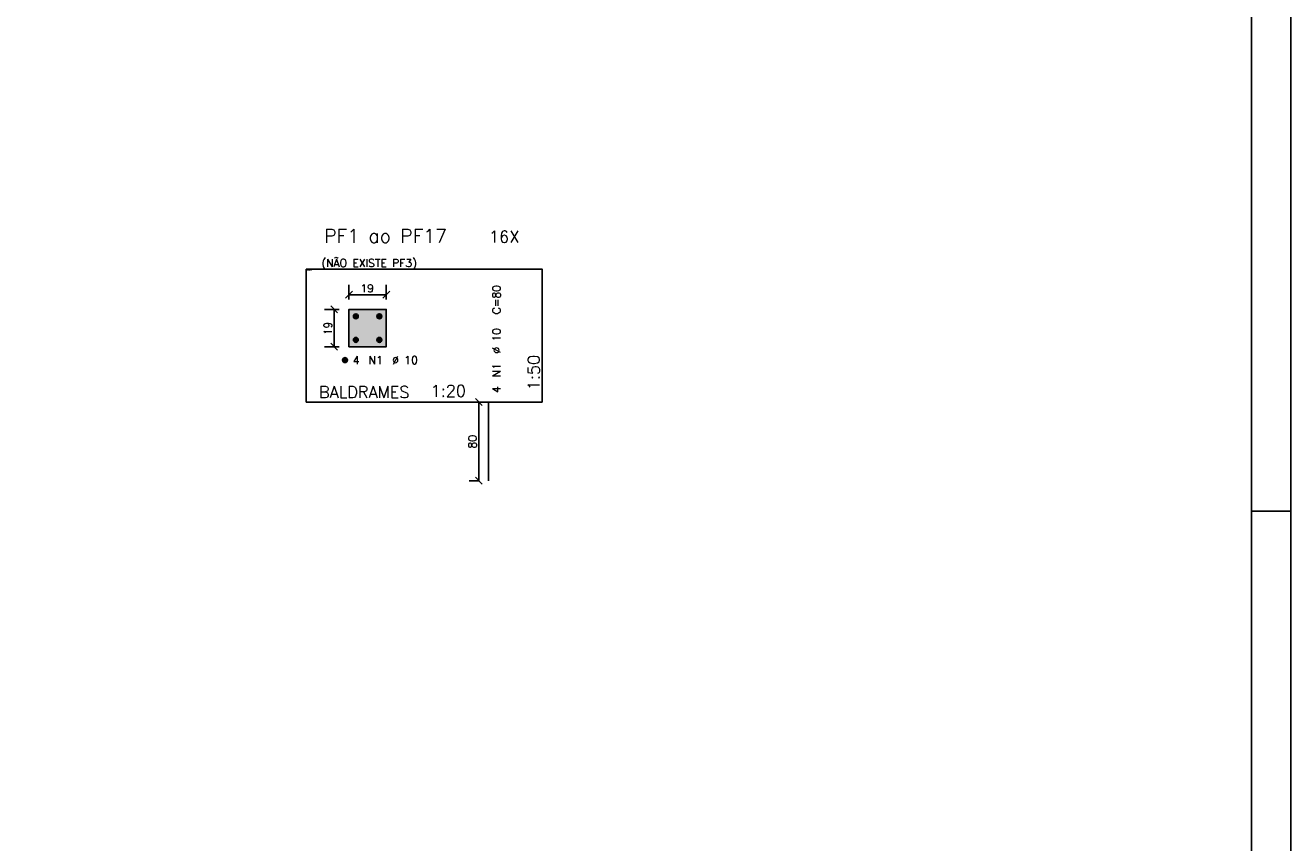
# Model space of a CAD drawing. Extents: x 0 to 116, y 0 to 84.
# Tile 17 of 22: x 84 to 116, y 21 to 42. Entities that reach past the tile are written whole.
import ezdxf

# ---------------------------------------------------------------- set-up
doc = ezdxf.new("R2010")
doc.units = 0
doc.linetypes.add('ESTILO_TQS_0002', pattern=[0.4, 0.1, -0.3])
for name, color, linetype in [('1', 7, 'CONTINUOUS'), ('12', 12, 'CONTINUOUS'), ('14', 14, 'CONTINUOUS'), ('2', 2, 'CONTINUOUS'), ('3', 3, 'CONTINUOUS'), ('4', 4, 'CONTINUOUS'), ('5', 3, 'CONTINUOUS')]:
    doc.layers.add(name, color=color, linetype=linetype)
doc.styles.get("Standard").update_dxf_attribs({"font": 'ROMANS.SHX'})

msp = doc.modelspace()

# ---------------------------------------------------------------- linework, layer by layer
at = {"layer": '1', "linetype": 'CONTINUOUS'}
for p, q in [((116, 0), (116, 84.099998)), ((115, 29.700001), (116, 29.700001))]:
    msp.add_line(p, q, dxfattribs=at)
msp.add_lwpolyline([(90.95886, 35.847372), (90.95886, 32.47051), (96.95555, 32.47051), (96.95555, 35.847372), (90.95886, 35.847372)], dxfattribs=at)
at = {"layer": '1', "linetype": 'ESTILO_TQS_0002'}
msp.add_lwpolyline([(92.04323, 33.875487), (92.99323, 33.875487), (92.99323, 34.825487), (92.04323, 34.825487), (92.04323, 33.875487)], dxfattribs=at)
at = {"layer": '12', "linetype": 'CONTINUOUS'}
msp.add_lwpolyline([(2.5, 1), (115, 1), (115, 83.099998), (2.5, 83.099998), (2.5, 1)], dxfattribs=at)
at = {"layer": '14', "linetype": 'CONTINUOUS'}
for points in [[(92.04323, 33.875487), (92.99323, 33.875487), (92.99323, 34.825487)], [(92.04323, 33.875487), (92.99323, 34.825487), (92.04323, 34.825487)], [(92.04323, 33.875487), (92.04323, 34.825487), (92.04323, 33.875487)]]:
    msp.add_solid(points, dxfattribs=at)
at = {"layer": '2', "linetype": 'CONTINUOUS'}
for p, q in [((92.04323, 35.075487), (92.04323, 35.450487)), ((92.99323, 35.075487), (92.99323, 35.450487)), ((91.954842, 35.112099), (92.131618, 35.288876)), ((92.04323, 35.200487), (92.99323, 35.200487)), ((92.904842, 35.112099), (93.081618, 35.288876)), ((91.79323, 34.825487), (91.41823, 34.825487)), ((91.756618, 34.737099), (91.579842, 34.913876)), ((91.66823, 33.875487), (91.66823, 34.825487)), ((92.04323, 34.825487), (92.04323, 34.825487)), ((92.04323, 34.825487), (92.04323, 34.825487)), ((92.99323, 34.825487), (92.99323, 34.825487)), ((91.79323, 33.875487), (91.41823, 33.875487)), ((91.756618, 33.787099), (91.579842, 33.963876)), ((92.04323, 33.875487), (92.04323, 33.875487)), ((95.436524, 32.382122), (95.259747, 32.558898)), ((95.348135, 32.47051), (95.098135, 32.47051)), ((95.348135, 30.47051), (95.348135, 32.47051)), ((95.598135, 32.47051), (95.598135, 32.47051)), ((95.348135, 30.47051), (95.098135, 30.47051)), ((95.436524, 30.382122), (95.259747, 30.558898)), ((95.598135, 30.47051), (95.598135, 30.47051))]:
    msp.add_line(p, q, dxfattribs=at)
msp.add_lwpolyline([(92.04323, 33.875487), (92.99323, 33.875487), (92.99323, 34.825487), (92.04323, 34.825487), (92.04323, 33.875487)], dxfattribs=at)
at = {"layer": '3', "linetype": 'CONTINUOUS'}
for p, q in [((92.156386, 34.641676), (92.22704, 34.712331)), ((92.156395, 34.659363), (92.209411, 34.712379)), ((92.160061, 34.627674), (92.241068, 34.708681)), ((92.166112, 34.616047), (92.252701, 34.702636)), ((92.174059, 34.606316), (92.262438, 34.694695)), ((92.183792, 34.598371), (92.27039, 34.684969)), ((92.195428, 34.59233), (92.276388, 34.67329)), ((92.209403, 34.588627), (92.280123, 34.659347)), ((92.227108, 34.588654), (92.280127, 34.641674)), ((92.756386, 34.641676), (92.82704, 34.712331)), ((92.756395, 34.659363), (92.809411, 34.712379)), ((92.760061, 34.627674), (92.841068, 34.708681)), ((92.766112, 34.616047), (92.852701, 34.702636)), ((92.774059, 34.606316), (92.862438, 34.694695)), ((92.783792, 34.598371), (92.87039, 34.684969)), ((92.795428, 34.59233), (92.876388, 34.67329)), ((92.809403, 34.588627), (92.880123, 34.659347)), ((92.827108, 34.588654), (92.880127, 34.641674)), ((92.156386, 34.041676), (92.22704, 34.112331)), ((92.156395, 34.059363), (92.209411, 34.112379)), ((92.160061, 34.027674), (92.241068, 34.108681)), ((92.166112, 34.016047), (92.252701, 34.102636)), ((92.174059, 34.006316), (92.262438, 34.094695)), ((92.183792, 33.998371), (92.27039, 34.084969)), ((92.195428, 33.99233), (92.276388, 34.07329)), ((92.209403, 33.988627), (92.280123, 34.059347)), ((92.227108, 33.988654), (92.280127, 34.041674)), ((92.756386, 34.041676), (92.82704, 34.112331)), ((92.756395, 34.059363), (92.809411, 34.112379)), ((92.760061, 34.027674), (92.841068, 34.108681)), ((92.766112, 34.016047), (92.852701, 34.102636)), ((92.774059, 34.006316), (92.862438, 34.094695)), ((92.783792, 33.998371), (92.87039, 34.084969)), ((92.795428, 33.99233), (92.876388, 34.07329)), ((92.809403, 33.988627), (92.880123, 34.059347)), ((92.827108, 33.988654), (92.880127, 34.041674)), ((91.881386, 33.528288), (91.95204, 33.598942)), ((91.881395, 33.545974), (91.934411, 33.598991)), ((91.885061, 33.514286), (91.966068, 33.595292)), ((91.891112, 33.502658), (91.977701, 33.589248)), ((91.899059, 33.492928), (91.987438, 33.581307)), ((91.908792, 33.484983), (91.99539, 33.571581)), ((91.920428, 33.478942), (92.001388, 33.559902)), ((91.934403, 33.475239), (92.005123, 33.545959)), ((91.952108, 33.475266), (92.005127, 33.528286))]:
    msp.add_line(p, q, dxfattribs=at)
for centre in [(92.21823, 34.650487), (92.81823, 34.650487), (92.21823, 34.050487), (92.81823, 34.050487), (91.94323, 33.537099)]:
    msp.add_circle(centre, 0.0625, dxfattribs=at)
at = {"layer": '4', "linetype": 'CONTINUOUS'}
msp.add_line((95.598135, 30.47051), (95.598135, 32.47051), dxfattribs=at)

# ---------------------------------------------------------------- texts
at = {"layer": '1', "linetype": 'CONTINUOUS'}
for s, height, p in [('16X', 0.3, (95.605366, 36.524228)), ('(NÃO EXISTE PF3)', 0.2, (91.343658, 35.904819)), ('BALDRAMES', 0.3, (91.281669, 32.573882))]:
    msp.add_text(s, height=height, dxfattribs=at).set_placement(p)
at = {"layer": '2', "linetype": 'CONTINUOUS'}
for s, height, p in [('1', 0.01, (96.94555, 35.847372)), ('19', 0.2, (92.33823, 35.260487)), ('4', 0.2, (92.14323, 33.437099)), ('N1', 0.2, (92.54323, 33.437099)), ('%%c 10', 0.2, (93.14323, 33.437099)), ('1:20', 0.3, (94.120992, 32.602472)), ('0', 0.01, (96.94555, 32.47051))]:
    msp.add_text(s, height=height, dxfattribs=at).set_placement(p)
for s, height, p in [('19', 0.2, (91.60823, 34.170487)), ('1:50', 0.3, (96.89555, 32.77051)), ('80', 0.2, (95.288135, 31.29051))]:
    msp.add_text(s, height=height, rotation=90, dxfattribs=at).set_placement(p)
at = {"layer": '3', "linetype": 'CONTINUOUS'}
for s, p in [('C=80', (95.898135, 34.70051)), ('%%c 10', (95.898135, 33.70051)), ('N1', (95.898135, 33.10051)), ('4', (95.898135, 32.70051))]:
    msp.add_text(s, height=0.2, rotation=90, dxfattribs=at).set_placement(p)
at = {"layer": '5', "linetype": 'CONTINUOUS'}
for s, height, p in [('PF1 ao PF17', 0.35, (91.415548, 36.519175)), ('PF1=PF2=...=PF9=PF10', 0.01, (90.961626, 35.832947))]:
    msp.add_text(s, height=height, dxfattribs=at).set_placement(p)

doc.saveas('drawing.dxf')
